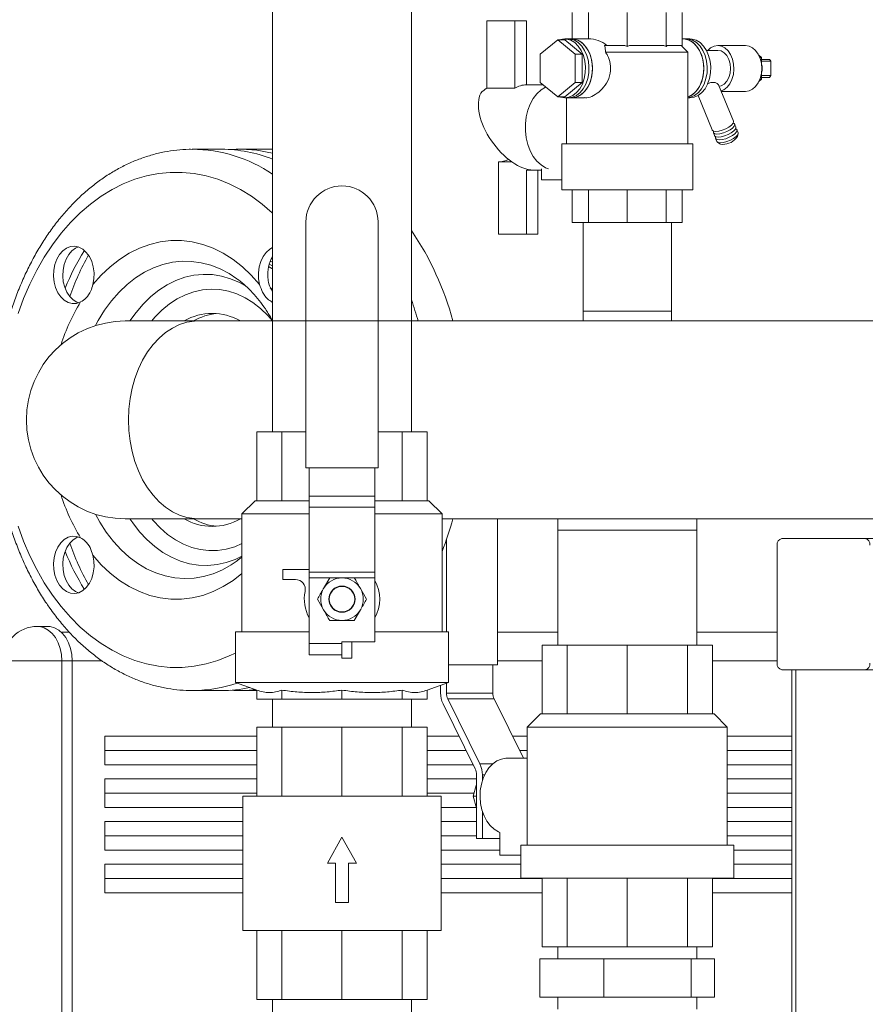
# Model space of a CAD drawing. Header units: millimetres. Extents: x 42 to 14105, y 484 to 9997.
# Tile 58 of 132: x 8202 to 8460, y 5026 to 5326. Entities that reach past the tile are written whole.
import ezdxf

# ---------------------------------------------------------------- set-up
doc = ezdxf.new("R2010")
doc.units = ezdxf.units.MM
doc.header["$LTSCALE"] = 25
doc.header["$PDSIZE"] = -1
doc.styles.add('SLDTEXTSTYLE0', font='TXT', dxfattribs={"width": 0.75})
doc.dimstyles.new('SLDDIMSTYLE1', dxfattribs={"dimtxt": 66.145833, "dimasz": 66.145833, "dimexe": 0, "dimexo": 0.0625, "dimgap": 16.536458, "dimtad": 1, "dimdec": 0, "dimrnd": 1e-09, "dimzin": 12, "dimdsep": 46, "dimtxsty": 'SLDTEXTSTYLE0', "dimblk1": 'CLOSED', "dimblk2": 'CLOSED', "dimsah": 1, "dimcen": 0.09, "dimadec": 0, "dimazin": 3, "dimtfac": 1, "dimtdec": 0, "dimtofl": 0, "dimtmove": 0, "dimatfit": 3, "dimldrblk": 'CLOSED', "dimfxl": 1, "dimfrac": 2, "dimtolj": 1, "dimtzin": 12, "dimarcsym": 0})

# ---------------------------------------------------------------- blocks, each defined once
blk = doc.blocks.new('_CLOSED')
at = {"color": 0, "linetype": 'ByBlock', "lineweight": -2}
for p, q in [((-1, 0.166667), (0, 0)), ((-1, 0.166667), (-1, -0.166667)), ((0, 0), (-1, -0.166667)), ((0, 0), (-1, 0))]:
    blk.add_line(p, q, dxfattribs=at)
blk = doc.blocks.new('_D_17')
at = {"color": 0, "linetype": 'Continuous', "lineweight": -2}
for p, q in [((7888.89, 7285.69), (7796.56, 7285.69)), ((7796.56, 7219.54), (7796.56, 4631.83)), ((8473.89, 4565.69), (7796.56, 4565.69))]:
    blk.add_line(p, q, dxfattribs=at)
at = {"layer": 'Defpoints', "color": 0}
for p in [(7888.96, 7285.69), (7796.56, 4565.69), (8473.96, 4565.69)]:
    blk.add_point(p, dxfattribs=at)
at = {"color": 0, "linetype": 'ByBlock', "lineweight": -2, "xscale": 66.14583333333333, "yscale": 66.14583333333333, "zscale": 66.14583333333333}
for p, rotation in [((7796.56, 7285.69), 90.00000000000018), ((7796.56, 4565.69), 270.0000000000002)]:
    blk.add_blockref('_CLOSED', p, dxfattribs=dict(at, rotation=rotation))
at = {"color": 0, "lineweight": 0, "insert": (7713.88, 6085.69), "char_height": 66.146, "attachment_point": 2, "rotation": 90, "style": 'SLDTEXTSTYLE0'}
blk.add_mtext('\\A1;2720', dxfattribs=at)

msp = doc.modelspace()

# ---------------------------------------------------------------- linework, layer by layer
at = {"color": 7, "linetype": 'Continuous', "lineweight": 15}
for p, q in [((8321.156, 5200.688), (8321.156, 7032.059)), ((8278.756, 7024.188), (8278.756, 5200.688)), ((8370.172, 5320.488), (8370.172, 5328.488)), ((8375.086, 5320.488), (8375.086, 5328.488)), ((8386.949, 5318.211), (8386.949, 5328.488)), ((8398.812, 5318.211), (8398.812, 5328.488)), ((8403.726, 5318.211), (8403.726, 5328.488)), ((8352.654, 5325.988), (8344.169, 5325.988)), ((8344.169, 5325.988), (8344.169, 5305.488)), ((8352.654, 5325.988), (8352.654, 5305.488)), ((8356.19, 5325.988), (8352.654, 5325.988)), ((8356.19, 5325.988), (8356.19, 5306.488)), ((8365.736, 5320.148), (8360.433, 5315.818)), ((8371.039, 5315.818), (8365.736, 5320.148)), ((8365.736, 5320.148), (8367.857, 5320.148)), ((8368.918, 5320.488), (8367.857, 5320.488)), ((8373.16, 5315.818), (8367.857, 5320.148)), ((8369.979, 5320.488), (8368.918, 5320.488)), ((8375.086, 5320.488), (8369.979, 5320.488)), ((8403.92, 5320.488), (8403.726, 5320.488)), ((8404.98, 5320.488), (8403.92, 5320.488)), ((8406.041, 5320.488), (8404.98, 5320.488)), ((8360.433, 5315.818), (8360.433, 5307.158)), ((8371.039, 5307.158), (8371.039, 5315.818)), ((8371.039, 5315.818), (8373.16, 5315.818)), ((8373.16, 5307.158), (8373.16, 5315.818)), ((8379.989, 5318.488), (8386.244, 5318.488)), ((8405.449, 5316.488), (8380.277, 5316.488)), ((8386.244, 5318.488), (8386.949, 5318.211)), ((8386.949, 5318.211), (8387.654, 5318.488)), ((8387.654, 5318.488), (8398.107, 5318.488)), ((8398.107, 5318.488), (8398.812, 5318.211)), ((8398.812, 5318.211), (8399.104, 5318.488)), ((8399.104, 5318.488), (8403.434, 5318.488)), ((8403.434, 5318.488), (8403.726, 5318.211)), ((8405.449, 5316.488), (8403.726, 5318.211)), ((8405.449, 5288.488), (8405.449, 5316.488)), ((8414.526, 5316.988), (8411.078, 5316.988)), ((8423.012, 5318.488), (8414.526, 5318.488)), ((8427.06, 5315.515), (8427.926, 5314.808)), ((8427.926, 5314.808), (8427.369, 5314.808)), ((8427.926, 5314.808), (8427.926, 5312.323)), ((8427.926, 5314.238), (8430.341, 5314.238)), ((8430.754, 5313.653), (8427.926, 5313.653)), ((8430.754, 5313.653), (8430.754, 5309.323)), ((8427.926, 5310.653), (8427.926, 5308.168)), ((8360.433, 5307.158), (8365.736, 5302.828)), ((8365.736, 5302.828), (8371.039, 5307.158)), ((8367.857, 5302.828), (8373.16, 5307.158)), ((8371.039, 5307.158), (8373.16, 5307.158)), ((8427.926, 5308.168), (8427.06, 5307.462)), ((8427.926, 5308.168), (8427.369, 5308.168)), ((8427.926, 5309.323), (8430.754, 5309.323)), ((8430.341, 5308.738), (8427.926, 5308.738)), ((8344.169, 5305.488), (8352.654, 5305.488)), ((8358.311, 5306.488), (8356.19, 5306.488)), ((8361.253, 5306.488), (8358.311, 5306.488)), ((8419.326, 5295.363), (8414.793, 5306.5)), ((8415.612, 5304.488), (8423.012, 5304.488)), ((8365.736, 5302.828), (8367.857, 5302.828)), ((8367.857, 5302.488), (8368.918, 5302.488)), ((8368.449, 5302.488), (8368.449, 5288.488)), ((8368.918, 5302.488), (8369.979, 5302.488)), ((8369.979, 5302.488), (8373.904, 5302.488)), ((8405.449, 5302.488), (8406.041, 5302.488)), ((8408.565, 5303.226), (8412.84, 5292.723)), ((8413.193, 5291.856), (8413.546, 5290.99)), ((8420.032, 5293.63), (8419.679, 5294.496)), ((8420.737, 5291.896), (8420.385, 5292.763)), ((8413.899, 5290.123), (8414.251, 5289.256)), ((8414.43, 5289.039), (8415.176, 5288.505)), ((8420.601, 5290.713), (8420.761, 5291.617)), ((8263.205, 5286.838), (8254.367, 5286.838)), ((8278.756, 5286.838), (8268.862, 5286.838)), ((8366.949, 5288.488), (8366.949, 5274.488)), ((8406.949, 5288.488), (8366.949, 5288.488)), ((8406.949, 5274.488), (8406.949, 5288.488)), ((8347.705, 5260.988), (8347.705, 5282.988)), ((8347.705, 5282.988), (8351.763, 5282.988)), ((8356.19, 5280.488), (8358.311, 5280.488)), ((8356.19, 5260.988), (8356.19, 5280.488)), ((8358.311, 5280.488), (8360.786, 5280.488)), ((8359.725, 5260.988), (8359.725, 5280.488)), ((8360.786, 5277.488), (8360.786, 5280.839)), ((8366.949, 5277.488), (8360.786, 5277.488)), ((8366.949, 5274.488), (8372.807, 5274.488)), ((8370.172, 5274.488), (8370.172, 5264.488)), ((8372.807, 5274.488), (8406.949, 5274.488)), ((8375.086, 5274.488), (8375.086, 5264.488)), ((8386.949, 5274.488), (8386.949, 5264.488)), ((8398.812, 5274.488), (8398.812, 5264.488)), ((8403.726, 5274.488), (8403.726, 5264.488)), ((8288.956, 5264.688), (8288.956, 5189.688)), ((8310.956, 5264.688), (8310.956, 5189.688)), ((8375.086, 5264.488), (8370.172, 5264.488)), ((8373.499, 5264.488), (8373.499, 5237.488)), ((8386.949, 5264.488), (8375.086, 5264.488)), ((8398.812, 5264.488), (8386.949, 5264.488)), ((8403.726, 5264.488), (8398.812, 5264.488)), ((8400.399, 5237.488), (8400.399, 5264.488)), ((8356.19, 5260.988), (8347.705, 5260.988)), ((8359.725, 5260.988), (8356.19, 5260.988)), ((8278.076, 5252.754), (8278.756, 5252.425)), ((8277.764, 5251.83), (8278.756, 5251.257)), ((8278.756, 5244.005), (8278.077, 5244.615)), ((8278.593, 5240.289), (8278.756, 5240.21)), ((8373.499, 5237.488), (8373.499, 5234.488)), ((8373.499, 5237.488), (8400.399, 5237.488)), ((8373.499, 5237.488), (8400.396, 5237.488)), ((8400.396, 5237.488), (8400.399, 5237.488)), ((8400.399, 5234.488), (8400.399, 5237.488)), ((8256.134, 5234.488), (8233.874, 5234.488)), ((8508.766, 5234.488), (8256.134, 5234.488)), ((8273.978, 5179.688), (8273.978, 5200.688)), ((8273.978, 5200.688), (8281.587, 5200.688)), ((8281.587, 5179.688), (8281.587, 5200.688)), ((8281.587, 5200.688), (8288.956, 5200.688)), ((8310.956, 5200.688), (8318.324, 5200.688)), ((8318.324, 5179.688), (8318.324, 5200.688)), ((8318.324, 5200.688), (8325.933, 5200.688)), ((8325.933, 5179.688), (8325.933, 5200.688)), ((8288.956, 5189.688), (8310.956, 5189.688)), ((8289.956, 5189.688), (8289.956, 5181.127)), ((8309.956, 5189.688), (8309.956, 5181.127)), ((8289.956, 5181.127), (8289.956, 5177.777)), ((8289.956, 5181.127), (8309.956, 5181.127)), ((8309.956, 5181.127), (8309.956, 5177.777)), ((8273.456, 5179.688), (8269.456, 5175.688)), ((8273.456, 5179.688), (8289.956, 5179.688)), ((8289.956, 5177.777), (8309.956, 5177.777)), ((8289.956, 5177.777), (8289.956, 5157.936)), ((8309.956, 5179.688), (8326.456, 5179.688)), ((8309.956, 5177.777), (8309.956, 5157.936)), ((8330.456, 5175.688), (8326.456, 5179.688)), ((8269.456, 5175.688), (8269.456, 5139.688)), ((8289.956, 5175.688), (8269.456, 5175.688)), ((8330.456, 5175.688), (8309.956, 5175.688)), ((8330.456, 5139.688), (8330.456, 5175.688)), ((8233.874, 5174.188), (8256.134, 5174.188)), ((8256.134, 5174.188), (8269.456, 5174.188)), ((8330.456, 5174.188), (8502.526, 5174.188)), ((8347.351, 5129.688), (8347.351, 5174.188)), ((8365.749, 5174.188), (8365.749, 5170.688)), ((8408.149, 5170.688), (8408.149, 5174.188)), ((8365.749, 5170.688), (8365.749, 5135.688)), ((8371.958, 5170.688), (8365.749, 5170.688)), ((8408.149, 5170.688), (8371.958, 5170.688)), ((8408.149, 5135.688), (8408.149, 5170.688)), ((8331.795, 5139.688), (8331.795, 5167.866)), ((8432.664, 5166.188), (8432.664, 5130.188)), ((8459.534, 5168.188), (8434.078, 5168.188)), ((8459.534, 5168.188), (8462.362, 5168.188)), ((8268.228, 5161.539), (8268.032, 5161.394)), ((8269.456, 5162.52), (8268.042, 5161.432)), ((8281.956, 5158.688), (8281.956, 5155.688)), ((8281.956, 5158.688), (8289.956, 5158.688)), ((8289.956, 5157.936), (8309.956, 5157.936)), ((8289.956, 5157.936), (8289.956, 5156.188)), ((8309.956, 5157.936), (8309.956, 5156.188)), ((8281.956, 5155.688), (8285.769, 5155.688)), ((8289.956, 5156.188), (8289.956, 5136.188)), ((8296.203, 5156.188), (8294.326, 5152.938)), ((8309.956, 5156.188), (8309.956, 5136.688)), ((8307.461, 5149.688), (8305.585, 5152.938)), ((8292.45, 5149.688), (8294.326, 5146.438)), ((8303.708, 5143.188), (8305.585, 5146.438)), ((8210.278, 5141.388), (8207.096, 5141.388)), ((8216.866, 5139.588), (8214.435, 5139.588)), ((8267.456, 5139.688), (8267.456, 5124.328)), ((8289.956, 5139.688), (8267.456, 5139.688)), ((8332.456, 5139.688), (8309.956, 5139.688)), ((8332.456, 5124.328), (8332.456, 5139.688)), ((8365.749, 5139.588), (8347.351, 5139.588)), ((8432.664, 5139.588), (8408.149, 5139.588)), ((8289.956, 5136.188), (8299.956, 5136.188)), ((8289.956, 5136.188), (8289.956, 5132.688)), ((8309.956, 5136.688), (8299.956, 5136.688)), ((8299.956, 5136.688), (8299.956, 5136.188)), ((8299.956, 5132.724), (8299.956, 5136.188)), ((8302.956, 5131.688), (8302.956, 5136.688)), ((8360.972, 5114.688), (8360.972, 5135.688)), ((8360.972, 5135.688), (8368.58, 5135.688)), ((8368.58, 5114.688), (8368.58, 5135.688)), ((8368.58, 5135.688), (8386.949, 5135.688)), ((8386.949, 5114.688), (8386.949, 5135.688)), ((8386.949, 5135.688), (8405.318, 5135.688)), ((8405.318, 5114.688), (8405.318, 5135.688)), ((8405.318, 5135.688), (8412.926, 5135.688)), ((8412.926, 5114.688), (8412.926, 5135.688)), ((8289.956, 5132.688), (8299.956, 5132.688)), ((8299.956, 5131.688), (8299.956, 5132.724)), ((8214.521, 4772.888), (8214.521, 5130.888)), ((8214.521, 5130.888), (8217.703, 5130.888)), ((8217.703, 4772.888), (8217.703, 5130.888)), ((8302.956, 5131.688), (8299.956, 5131.688)), ((8347.351, 5129.688), (8332.456, 5129.688)), ((8345.937, 5121.035), (8345.937, 5129.688)), ((8434.078, 5128.188), (8459.534, 5128.188)), ((8437.149, 5128.188), (8437.149, 4658.188)), ((8462.362, 5128.188), (8459.534, 5128.188)), ((8267.456, 5124.328), (8273.978, 5121.954)), ((8267.456, 5124.328), (8332.456, 5124.328)), ((8325.933, 5121.954), (8332.456, 5124.328)), ((8331.795, 5121.035), (8331.795, 5124.087)), ((8254.671, 5121.839), (8254.367, 5121.838)), ((8254.367, 5121.838), (8263.205, 5121.838)), ((8268.862, 5121.838), (8273.978, 5121.838)), ((8273.978, 5121.954), (8273.978, 5119.188)), ((8281.587, 5121.954), (8281.587, 5119.188)), ((8299.956, 5121.954), (8299.956, 5119.188)), ((8318.324, 5121.954), (8318.324, 5119.188)), ((8325.933, 5121.954), (8325.933, 5119.188)), ((8330.027, 5123.444), (8330.027, 5121.127)), ((8345.937, 5121.035), (8331.795, 5121.035)), ((8281.587, 5119.188), (8273.978, 5119.188)), ((8278.756, 5119.188), (8278.756, 5110.688)), ((8299.956, 5119.188), (8281.587, 5119.188)), ((8318.324, 5119.188), (8299.956, 5119.188)), ((8325.933, 5119.188), (8318.324, 5119.188)), ((8321.156, 5110.688), (8321.156, 5119.188)), ((8330.774, 5117.777), (8340.597, 5097.936)), ((8342.008, 5099.446), (8332.185, 5119.287)), ((8346.327, 5119.287), (8332.185, 5119.287)), ((8355.288, 5101.188), (8346.327, 5119.287)), ((8360.449, 5114.688), (8356.449, 5110.688)), ((8360.449, 5114.688), (8413.449, 5114.688)), ((8417.449, 5110.688), (8413.449, 5114.688)), ((8273.978, 5089.688), (8273.978, 5110.688)), ((8273.978, 5110.688), (8281.587, 5110.688)), ((8281.587, 5089.688), (8281.587, 5110.688)), ((8281.587, 5110.688), (8299.956, 5110.688)), ((8299.956, 5089.688), (8299.956, 5110.688)), ((8299.956, 5110.688), (8318.324, 5110.688)), ((8318.324, 5089.688), (8318.324, 5110.688)), ((8318.324, 5110.688), (8325.933, 5110.688)), ((8325.933, 5089.688), (8325.933, 5110.688)), ((8356.449, 5110.688), (8356.449, 5074.688)), ((8417.449, 5110.688), (8356.449, 5110.688)), ((8417.449, 5074.688), (8417.449, 5110.688)), ((8227.673, 5107.888), (8273.978, 5107.888)), ((8227.673, 5107.888), (8227.673, 5099.153)), ((8325.933, 5107.888), (8335.67, 5107.888)), ((8351.97, 5107.888), (8356.449, 5107.888)), ((8417.449, 5107.888), (8437.149, 5107.888)), ((8356.449, 5101.188), (8350.18, 5101.188)), ((8227.673, 5094.888), (8273.978, 5094.888)), ((8227.673, 5094.888), (8227.673, 5086.153)), ((8325.933, 5094.888), (8340.987, 5094.888)), ((8340.987, 5096.188), (8340.987, 5076.688)), ((8342.755, 5094.379), (8342.755, 5096.095)), ((8417.449, 5094.888), (8437.149, 5094.888)), ((8339.98, 5089.688), (8340.896, 5092.938)), ((8340.896, 5092.938), (8340.987, 5093.157)), ((8269.706, 5089.688), (8269.706, 5048.688)), ((8299.956, 5089.688), (8269.706, 5089.688)), ((8330.206, 5089.688), (8299.956, 5089.688)), ((8330.206, 5048.688), (8330.206, 5089.688)), ((8339.98, 5089.688), (8340.987, 5089.688)), ((8341.048, 5086.153), (8340.896, 5086.438)), ((8342.755, 5076.688), (8342.755, 5084.998)), ((8227.673, 5081.888), (8269.706, 5081.888)), ((8227.673, 5081.888), (8227.673, 5073.153)), ((8330.206, 5081.888), (8340.987, 5081.888)), ((8417.449, 5081.888), (8437.149, 5081.888)), ((8348.058, 5071.688), (8348.058, 5078.586)), ((8295.556, 5069.188), (8299.956, 5077.188)), ((8299.956, 5077.188), (8304.356, 5069.188)), ((8342.755, 5076.688), (8340.987, 5076.688)), ((8342.755, 5076.688), (8348.058, 5076.688)), ((8354.449, 5074.688), (8354.449, 5064.688)), ((8419.449, 5074.688), (8354.449, 5074.688)), ((8419.449, 5064.688), (8419.449, 5074.688)), ((8354.449, 5071.688), (8348.058, 5071.688)), ((8227.673, 5068.888), (8269.706, 5068.888)), ((8227.673, 5068.888), (8227.673, 5060.153)), ((8297.956, 5069.188), (8295.556, 5069.188)), ((8297.956, 5057.188), (8297.956, 5069.188)), ((8304.356, 5069.188), (8301.956, 5069.188)), ((8301.956, 5069.188), (8301.956, 5057.188)), ((8330.206, 5068.888), (8354.449, 5068.888)), ((8419.449, 5068.888), (8437.149, 5068.888)), ((8354.449, 5064.688), (8363.968, 5064.688)), ((8360.972, 5064.688), (8360.972, 5043.688)), ((8363.968, 5064.688), (8419.449, 5064.688)), ((8368.58, 5064.688), (8368.58, 5043.688)), ((8386.949, 5064.688), (8386.949, 5043.688)), ((8405.318, 5064.688), (8405.318, 5043.688)), ((8412.926, 5064.688), (8412.926, 5043.688)), ((8301.956, 5057.188), (8297.956, 5057.188)), ((8269.706, 5048.688), (8330.206, 5048.688)), ((8273.978, 5048.688), (8273.978, 5027.688)), ((8281.587, 5048.688), (8281.587, 5027.688)), ((8299.956, 5048.688), (8299.956, 5027.688)), ((8318.324, 5048.688), (8318.324, 5027.688)), ((8325.933, 5048.688), (8325.933, 5027.688)), ((8368.58, 5043.688), (8360.972, 5043.688)), ((8365.749, 5043.688), (8365.749, 5040.018)), ((8386.949, 5043.688), (8368.58, 5043.688)), ((8405.318, 5043.688), (8386.949, 5043.688)), ((8412.926, 5043.688), (8405.318, 5043.688)), ((8408.149, 5040.018), (8408.149, 5043.688)), ((8360.328, 5028.358), (8360.328, 5040.018)), ((8379.816, 5040.018), (8360.328, 5040.018)), ((8379.816, 5028.358), (8379.816, 5040.018)), ((8406.437, 5040.018), (8379.816, 5040.018)), ((8406.437, 5028.358), (8406.437, 5040.018)), ((8413.57, 5040.018), (8406.437, 5040.018)), ((8413.57, 5028.358), (8413.57, 5040.018)), ((8281.587, 5027.688), (8273.978, 5027.688)), ((8278.756, 5027.688), (8278.756, 5016.288)), ((8299.956, 5027.688), (8281.587, 5027.688)), ((8318.324, 5027.688), (8299.956, 5027.688)), ((8325.933, 5027.688), (8318.324, 5027.688)), ((8321.156, 5016.288), (8321.156, 5027.688)), ((8379.816, 5028.358), (8360.328, 5028.358)), ((8365.749, 5028.358), (8365.749, 5024.688)), ((8406.437, 5028.358), (8379.816, 5028.358)), ((8413.57, 5028.358), (8406.437, 5028.358)), ((8408.149, 5024.688), (8408.149, 5028.358))]:
    msp.add_line(p, q, dxfattribs=at)
at = {"color": 8, "linetype": 'Continuous', "lineweight": 15}
for p, q in [((8278.593, 5240.289), (8278.756, 5240.023)), ((8236.143, 5172.953), (8235.303, 5174.188)), ((8289.956, 5156.188), (8296.028, 5156.188)), ((8303.883, 5156.188), (8309.956, 5156.188)), ((8196.596, 5130.888), (8214.521, 5130.888)), ((8226.798, 5130.888), (8217.703, 5130.888)), ((8360.972, 5130.888), (8347.351, 5130.888)), ((8432.664, 5130.888), (8412.926, 5130.888)), ((8438.32, 4686.2), (8438.32, 5128.188)), ((8273.978, 5103.567), (8227.673, 5103.567)), ((8337.81, 5103.567), (8325.933, 5103.567)), ((8356.449, 5103.567), (8354.11, 5103.567)), ((8437.149, 5103.567), (8417.449, 5103.567)), ((8227.673, 5099.153), (8273.978, 5099.153)), ((8325.933, 5099.153), (8339.995, 5099.153)), ((8345.877, 5099.446), (8342.008, 5099.446)), ((8417.449, 5099.153), (8437.149, 5099.153)), ((8343.427, 5096.095), (8342.755, 5096.095)), ((8273.978, 5090.567), (8227.673, 5090.567)), ((8340.227, 5090.567), (8325.933, 5090.567)), ((8437.149, 5090.567), (8417.449, 5090.567)), ((8227.673, 5086.153), (8269.706, 5086.153)), ((8330.206, 5086.153), (8340.987, 5086.153)), ((8417.449, 5086.153), (8437.149, 5086.153)), ((8269.706, 5077.567), (8227.673, 5077.567)), ((8340.987, 5077.567), (8330.206, 5077.567)), ((8437.149, 5077.567), (8417.449, 5077.567)), ((8227.673, 5073.153), (8269.706, 5073.153)), ((8330.206, 5073.153), (8348.058, 5073.153)), ((8419.449, 5073.153), (8437.149, 5073.153)), ((8269.706, 5064.567), (8227.673, 5064.567)), ((8360.972, 5064.567), (8330.206, 5064.567)), ((8437.149, 5064.567), (8412.926, 5064.567)), ((8227.673, 5060.153), (8269.706, 5060.153)), ((8330.206, 5060.153), (8360.972, 5060.153)), ((8412.926, 5060.153), (8437.149, 5060.153))]:
    msp.add_line(p, q, dxfattribs=at)
at = {"color": 7, "linetype": 'Continuous', "lineweight": 15, "flags": 128}
for points in [[(8366.125, 5320.148), (8367.213, 5320.442), (8368.501, 5320.442), (8369.762, 5320.075), (8370.946, 5319.357), (8372.003, 5318.317), (8372.89, 5316.997), (8373.571, 5315.452), (8374.018, 5313.744), (8374.213, 5311.944), (8374.148, 5310.125), (8373.825, 5308.362), (8373.258, 5306.727), (8372.47, 5305.287), (8371.493, 5304.101), (8370.367, 5303.218), (8369.138, 5302.672), (8367.857, 5302.488), (8367.857, 5302.488)], [(8368.918, 5320.488), (8369.562, 5320.442), (8370.823, 5320.075), (8372.006, 5319.357), (8373.063, 5318.317), (8373.95, 5316.997), (8374.631, 5315.452), (8375.079, 5313.744), (8375.274, 5311.944), (8375.208, 5310.125), (8374.886, 5308.362), (8374.319, 5306.727), (8373.53, 5305.287), (8372.553, 5304.101), (8371.428, 5303.218), (8370.199, 5302.672), (8368.918, 5302.488)], [(8368.918, 5320.488), (8369.562, 5320.442), (8370.823, 5320.075), (8372.006, 5319.357), (8373.063, 5318.317), (8373.95, 5316.997), (8374.631, 5315.452), (8375.079, 5313.744), (8375.274, 5311.944), (8375.208, 5310.125), (8374.886, 5308.362), (8374.319, 5306.727), (8373.53, 5305.287), (8372.553, 5304.101), (8371.428, 5303.218), (8370.199, 5302.672), (8368.918, 5302.488), (8368.918, 5302.488)], [(8369.979, 5302.488), (8370.622, 5302.534), (8371.884, 5302.901), (8373.067, 5303.619), (8374.124, 5304.659), (8375.011, 5305.979), (8375.692, 5307.525), (8376.139, 5309.232), (8376.334, 5311.032), (8376.269, 5312.851), (8375.946, 5314.614), (8375.379, 5316.249), (8374.591, 5317.689), (8373.614, 5318.875), (8372.488, 5319.759), (8371.26, 5320.304), (8369.979, 5320.488)], [(8369.979, 5320.488), (8370.622, 5320.442), (8371.884, 5320.075), (8373.067, 5319.357), (8374.124, 5318.317), (8375.011, 5316.997), (8375.692, 5315.452), (8376.139, 5313.744), (8376.334, 5311.944), (8376.269, 5310.125), (8375.946, 5308.362), (8375.379, 5306.727), (8374.591, 5305.287), (8373.614, 5304.101), (8372.488, 5303.218), (8371.26, 5302.672), (8369.979, 5302.488)], [(8405.449, 5302.752), (8405.825, 5302.901), (8407.008, 5303.619), (8408.065, 5304.659), (8408.952, 5305.979), (8409.633, 5307.525), (8410.08, 5309.232), (8410.275, 5311.032), (8410.21, 5312.851), (8409.887, 5314.614), (8409.32, 5316.249), (8408.532, 5317.689), (8407.555, 5318.875), (8406.429, 5319.759), (8405.201, 5320.304), (8403.92, 5320.488)], [(8403.92, 5320.488), (8404.563, 5320.442), (8405.825, 5320.075), (8407.008, 5319.357), (8408.065, 5318.317), (8408.952, 5316.997), (8409.633, 5315.452), (8410.08, 5313.744), (8410.275, 5311.944), (8410.21, 5310.125), (8409.887, 5308.362), (8409.32, 5306.727), (8408.532, 5305.287), (8407.555, 5304.101), (8406.429, 5303.218), (8405.449, 5302.752)], [(8404.98, 5320.488), (8405.624, 5320.442), (8406.885, 5320.075), (8408.069, 5319.357), (8409.126, 5318.317), (8410.013, 5316.997), (8410.694, 5315.452), (8411.141, 5313.744), (8411.336, 5311.944), (8411.271, 5310.125), (8410.948, 5308.362), (8410.381, 5306.727), (8409.593, 5305.287), (8408.616, 5304.101), (8407.49, 5303.218), (8406.261, 5302.672), (8405.449, 5302.513)], [(8404.98, 5320.488), (8405.624, 5320.442), (8406.885, 5320.075), (8408.069, 5319.357), (8409.126, 5318.317), (8410.013, 5316.997), (8410.694, 5315.452), (8411.141, 5313.744), (8411.336, 5311.944), (8411.271, 5310.125), (8410.948, 5308.362), (8410.381, 5306.727), (8409.593, 5305.287), (8408.616, 5304.101), (8407.49, 5303.218), (8406.261, 5302.672), (8405.449, 5302.513)], [(8406.041, 5320.488), (8406.685, 5320.442), (8407.946, 5320.075), (8409.129, 5319.357), (8410.186, 5318.317), (8411.073, 5316.997), (8411.755, 5315.452), (8412.202, 5313.744), (8412.397, 5311.944), (8412.332, 5310.125), (8412.009, 5308.362), (8411.442, 5306.727), (8410.654, 5305.287), (8409.676, 5304.101), (8408.551, 5303.218), (8407.322, 5302.672), (8406.041, 5302.488)], [(8411.464, 5316.988), (8412.328, 5317.76), (8413.397, 5318.304), (8414.526, 5318.488), (8415.655, 5318.304), (8416.725, 5317.76), (8417.678, 5316.885), (8418.466, 5315.726), (8419.045, 5314.343), (8419.387, 5312.81), (8419.472, 5311.207), (8419.296, 5309.619), (8418.869, 5308.13), (8418.213, 5306.817), (8417.362, 5305.751), (8416.362, 5304.988), (8415.55, 5304.64)], [(8414.526, 5316.988), (8415.533, 5316.801), (8416.471, 5316.251), (8417.276, 5315.377), (8417.894, 5314.238), (8418.283, 5312.912), (8418.415, 5311.488), (8418.283, 5310.065), (8417.894, 5308.738), (8417.276, 5307.599), (8416.471, 5306.725), (8415.533, 5306.176), (8414.986, 5306.027)], [(8423.012, 5318.488), (8424.113, 5318.313), (8425.159, 5317.795), (8426.098, 5316.961), (8426.881, 5315.853), (8427.471, 5314.525), (8427.837, 5313.046), (8427.961, 5311.488), (8427.837, 5309.931), (8427.471, 5308.451), (8426.881, 5307.124), (8426.098, 5306.015), (8425.159, 5305.181), (8424.113, 5304.664), (8423.012, 5304.488)], [(8362.907, 5280.839), (8362.044, 5281.193), (8360.654, 5282.055), (8359.383, 5283.229), (8358.266, 5284.684), (8357.333, 5286.378), (8356.611, 5288.266), (8356.118, 5290.297), (8355.868, 5292.415), (8355.868, 5294.562), (8356.118, 5296.679), (8356.611, 5298.71), (8357.333, 5300.599), (8358.266, 5302.293), (8359.383, 5303.747), (8360.654, 5304.921), (8362.044, 5305.784), (8362.089, 5305.806)], [(8367.857, 5302.488), (8366.576, 5302.672), (8366.125, 5302.828)], [(8419.326, 5295.363), (8419.358, 5295.226), (8419.213, 5294.745), (8418.728, 5294.187), (8417.957, 5293.614), (8416.982, 5293.088), (8415.911, 5292.665), (8414.858, 5292.391), (8413.938, 5292.296)], [(8419.261, 5294.831), (8419.502, 5294.713), (8419.711, 5294.359), (8419.565, 5293.878), (8419.081, 5293.321), (8418.309, 5292.747), (8417.335, 5292.221), (8416.264, 5291.798), (8415.211, 5291.524), (8414.29, 5291.43)], [(8413.938, 5292.296), (8413.25, 5292.391), (8412.869, 5292.665), (8412.84, 5292.723)], [(8414.29, 5291.43), (8413.603, 5291.524), (8413.222, 5291.798), (8413.19, 5292.221), (8413.258, 5292.388)], [(8420.032, 5293.63), (8420.064, 5293.493), (8419.918, 5293.011), (8419.433, 5292.454), (8418.662, 5291.881), (8417.688, 5291.354), (8416.616, 5290.931), (8415.563, 5290.658), (8414.643, 5290.563)], [(8419.967, 5293.098), (8420.207, 5292.979), (8420.416, 5292.626), (8420.271, 5292.145), (8419.786, 5291.587), (8419.015, 5291.014), (8418.041, 5290.488), (8416.969, 5290.065), (8415.916, 5289.791), (8414.996, 5289.696)], [(8420.737, 5291.896), (8420.769, 5291.759), (8420.624, 5291.278), (8420.139, 5290.721), (8419.368, 5290.147), (8418.394, 5289.621), (8417.322, 5289.198), (8416.269, 5288.924), (8415.349, 5288.83)], [(8414.643, 5290.563), (8413.956, 5290.658), (8413.575, 5290.931), (8413.546, 5290.99)], [(8414.996, 5289.696), (8414.308, 5289.791), (8413.928, 5290.065), (8413.895, 5290.488), (8413.964, 5290.655)], [(8415.349, 5288.83), (8414.661, 5288.924), (8414.281, 5289.198), (8414.251, 5289.256)], [(8415.963, 5288.325), (8415.349, 5288.415), (8415.176, 5288.505)], [(8223.996, 5245.599), (8226.544, 5248.481), (8229.254, 5251.048), (8232.107, 5253.284), (8235.083, 5255.171), (8238.162, 5256.698), (8241.32, 5257.853), (8244.535, 5258.627), (8247.786, 5259.015), (8251.048, 5259.015), (8254.298, 5258.627), (8257.514, 5257.853), (8260.672, 5256.698), (8263.75, 5255.171), (8266.727, 5253.284), (8269.58, 5251.048), (8272.29, 5248.481), (8274.838, 5245.599)], [(8223.996, 5245.599), (8224.298, 5247.361), (8224.337, 5249.173), (8224.112, 5250.957), (8223.631, 5252.638), (8222.915, 5254.142), (8221.996, 5255.405), (8220.913, 5256.373), (8219.711, 5257.005), (8218.444, 5257.274), (8217.164, 5257.167), (8215.928, 5256.689), (8214.787, 5255.862), (8213.792, 5254.72), (8212.984, 5253.312), (8212.399, 5251.699), (8212.061, 5249.95), (8211.986, 5248.141), (8212.175, 5246.348), (8212.622, 5244.649), (8213.307, 5243.117), (8214.2, 5241.817), (8215.264, 5240.805), (8216.452, 5240.125), (8217.714, 5239.806), (8218.995, 5239.861), (8220.241, 5240.289)], [(8219.581, 5240.014), (8219.112, 5240.198), (8217.953, 5240.913), (8216.922, 5241.946), (8216.06, 5243.255), (8215.405, 5244.784), (8214.983, 5246.469), (8214.811, 5248.24), (8214.899, 5250.024), (8215.24, 5251.746), (8215.822, 5253.333), (8216.62, 5254.72), (8217.601, 5255.848), (8218.723, 5256.671), (8219.581, 5257.051)], [(8278.756, 5256.854), (8277.921, 5256.373), (8276.837, 5255.405), (8275.918, 5254.142), (8275.203, 5252.638), (8274.722, 5250.957), (8274.496, 5249.173), (8274.535, 5247.361), (8274.838, 5245.599)], [(8278.756, 5253.381), (8278.56, 5253.459), (8278.411, 5253.518)], [(8277.583, 5251.11), (8278.56, 5250.484), (8278.756, 5250.353)], [(8267.908, 5247.373), (8268.198, 5247.159), (8268.228, 5247.138)], [(8256.134, 5234.488), (8254.98, 5234.444), (8252.685, 5234.091), (8250.431, 5233.389), (8248.243, 5232.347), (8246.148, 5230.976), (8244.17, 5229.293), (8242.333, 5227.317), (8240.657, 5225.072), (8239.162, 5222.584), (8237.867, 5219.882), (8236.785, 5216.998), (8235.931, 5213.965), (8235.313, 5210.82), (8234.94, 5207.598), (8234.815, 5204.338), (8234.94, 5201.078), (8235.313, 5197.857), (8235.931, 5194.711), (8236.785, 5191.679), (8237.867, 5188.794), (8239.162, 5186.092), (8240.657, 5183.604), (8242.333, 5181.359), (8244.17, 5179.383), (8246.148, 5177.7), (8248.243, 5176.33), (8250.431, 5175.287), (8252.685, 5174.585), (8254.98, 5174.232), (8256.134, 5174.188)], [(8234.815, 5204.338), (8234.94, 5207.598), (8235.313, 5210.82), (8235.931, 5213.965), (8236.785, 5216.998), (8237.867, 5219.882), (8239.162, 5222.584), (8240.657, 5225.072), (8242.333, 5227.317), (8244.17, 5229.293), (8246.148, 5230.976), (8248.243, 5232.347), (8250.431, 5233.389), (8252.685, 5234.091), (8254.98, 5234.444), (8256.134, 5234.488)], [(8256.134, 5174.188), (8254.98, 5174.232), (8252.685, 5174.585), (8250.431, 5175.287), (8248.243, 5176.33), (8246.148, 5177.7), (8244.17, 5179.383), (8242.333, 5181.359), (8240.657, 5183.604), (8239.162, 5186.092), (8237.867, 5188.794), (8236.785, 5191.679), (8235.931, 5194.711), (8235.313, 5197.857), (8234.94, 5201.078), (8234.815, 5204.338)], [(8220.241, 5168.388), (8218.995, 5168.815), (8217.714, 5168.871), (8216.452, 5168.551), (8215.264, 5167.871), (8214.2, 5166.86), (8213.307, 5165.56), (8212.622, 5164.027), (8212.175, 5162.328), (8211.986, 5160.535), (8212.061, 5158.726), (8212.399, 5156.977), (8212.984, 5155.364), (8213.792, 5153.957), (8214.787, 5152.815), (8215.928, 5151.987), (8217.164, 5151.51), (8218.444, 5151.403), (8219.711, 5151.671), (8220.913, 5152.303), (8221.996, 5153.271), (8222.915, 5154.535), (8223.631, 5156.039), (8224.112, 5157.719), (8224.337, 5159.503), (8224.298, 5161.315), (8223.996, 5163.077)], [(8219.581, 5151.626), (8218.723, 5152.005), (8217.601, 5152.828), (8216.62, 5153.957), (8215.822, 5155.344), (8215.24, 5156.931), (8214.899, 5158.652), (8214.811, 5160.436), (8214.983, 5162.207), (8215.405, 5163.893), (8216.06, 5165.422), (8216.922, 5166.73), (8217.953, 5167.763), (8219.112, 5168.479), (8219.581, 5168.662)], [(8217.703, 5130.888), (8217.577, 5132.818), (8217.202, 5134.681), (8216.591, 5136.416), (8215.765, 5137.962), (8214.753, 5139.267), (8213.588, 5140.287), (8212.31, 5140.987), (8210.964, 5141.343), (8210.278, 5141.388)], [(8348.058, 5078.586), (8347.636, 5078.765), (8346.332, 5079.557), (8345.145, 5080.657), (8344.111, 5082.033), (8343.262, 5083.642), (8342.624, 5085.435), (8342.217, 5087.358), (8342.051, 5089.351), (8342.134, 5091.355), (8342.461, 5093.308), (8343.024, 5095.151), (8343.805, 5096.828), (8344.78, 5098.286), (8345.919, 5099.483), (8347.188, 5100.382), (8348.549, 5100.955), (8349.959, 5101.184), (8350.18, 5101.188)]]:
    msp.add_lwpolyline(points, dxfattribs=at)
at = {"color": 8, "linetype": 'Continuous', "lineweight": 15, "flags": 128}
for points in [[(8201.205, 5236.764), (8202.882, 5241.341), (8204.776, 5245.746), (8206.878, 5249.958), (8209.179, 5253.957), (8211.667, 5257.725), (8214.331, 5261.244), (8217.159, 5264.497), (8220.137, 5267.47), (8223.252, 5270.149), (8226.488, 5272.52), (8229.832, 5274.574), (8233.267, 5276.301), (8236.777, 5277.691), (8240.346, 5278.74), (8243.957, 5279.442), (8247.594, 5279.794), (8251.239, 5279.794), (8254.876, 5279.442), (8258.488, 5278.74), (8262.057, 5277.691), (8265.567, 5276.301), (8269.002, 5274.574), (8272.345, 5272.52), (8275.582, 5270.149), (8278.697, 5267.47), (8278.756, 5267.415)], [(8224.752, 5233.075), (8225.626, 5234.678), (8227.569, 5237.805), (8229.695, 5240.685), (8231.988, 5243.295), (8234.431, 5245.618), (8237.006, 5247.634), (8239.694, 5249.33), (8242.476, 5250.693), (8245.33, 5251.713), (8248.235, 5252.381), (8251.171, 5252.695), (8254.114, 5252.65), (8257.044, 5252.247), (8259.939, 5251.49), (8262.776, 5250.384), (8265.537, 5248.937), (8267.908, 5247.373)], [(8235.303, 5234.488), (8237.161, 5237.099), (8239.323, 5239.652), (8241.638, 5241.92), (8244.087, 5243.885), (8246.651, 5245.532), (8249.309, 5246.848), (8252.04, 5247.821), (8254.822, 5248.444), (8257.631, 5248.712), (8260.447, 5248.622), (8263.245, 5248.177), (8266.004, 5247.378), (8268.701, 5246.232), (8271.078, 5244.9)], [(8241.948, 5234.488), (8242.918, 5235.621), (8245.066, 5237.796), (8247.348, 5239.676), (8249.746, 5241.247), (8252.236, 5242.492), (8254.798, 5243.403), (8257.409, 5243.97), (8260.047, 5244.189), (8262.687, 5244.057), (8265.307, 5243.577), (8267.883, 5242.752), (8270.394, 5241.589), (8272.816, 5240.099), (8275.129, 5238.294), (8277.313, 5236.191), (8278.756, 5234.55)], [(8278.358, 5244.398), (8278.468, 5244.299), (8278.756, 5244.035)], [(8228.084, 5170.127), (8226.094, 5173.195), (8224.752, 5175.601)], [(8211.667, 5150.952), (8209.179, 5154.719), (8206.878, 5158.718), (8204.776, 5162.93), (8202.882, 5167.335), (8201.205, 5171.912)], [(8269.456, 5162.833), (8267.362, 5161.829), (8264.631, 5160.855), (8261.85, 5160.232), (8259.04, 5159.965), (8256.224, 5160.054), (8253.426, 5160.5), (8250.667, 5161.299), (8247.97, 5162.444), (8245.356, 5163.927), (8242.847, 5165.735), (8240.462, 5167.854), (8238.222, 5170.266), (8236.143, 5172.953)], [(8269.456, 5166.61), (8267.244, 5165.686), (8264.655, 5164.947), (8262.028, 5164.553), (8259.386, 5164.51), (8256.753, 5164.816), (8254.152, 5165.469), (8251.606, 5166.464), (8249.137, 5167.792), (8246.766, 5169.442), (8244.515, 5171.397), (8242.404, 5173.643), (8241.948, 5174.188)], [(8268.032, 5161.394), (8266.212, 5160.153), (8263.475, 5158.623), (8260.654, 5157.43), (8257.772, 5156.585), (8254.849, 5156.094), (8251.907, 5155.959), (8248.967, 5156.183), (8246.052, 5156.763), (8243.183, 5157.696), (8240.382, 5158.974), (8237.668, 5160.588), (8235.063, 5162.525), (8232.585, 5164.773), (8230.253, 5167.313), (8228.084, 5170.127)], [(8269.456, 5157.521), (8266.727, 5155.393), (8263.75, 5153.505), (8260.672, 5151.978), (8257.514, 5150.824), (8254.298, 5150.049), (8251.048, 5149.661), (8247.786, 5149.661), (8244.535, 5150.049), (8241.32, 5150.824), (8238.162, 5151.978), (8235.083, 5153.505), (8232.107, 5155.393), (8229.254, 5157.628), (8226.544, 5160.196), (8223.996, 5163.077)], [(8267.456, 5133.279), (8265.567, 5132.376), (8262.057, 5130.985), (8258.488, 5129.936), (8254.876, 5129.234), (8251.239, 5128.882), (8247.594, 5128.882), (8243.957, 5129.234), (8240.346, 5129.936), (8236.777, 5130.985), (8233.267, 5132.376), (8229.832, 5134.102), (8226.488, 5136.156), (8223.252, 5138.528), (8220.137, 5141.206), (8217.159, 5144.179), (8214.331, 5147.433), (8211.667, 5150.952)], [(8214.521, 5130.888), (8214.395, 5132.818), (8214.02, 5134.681), (8213.409, 5136.416), (8212.583, 5137.962), (8211.571, 5139.267), (8210.406, 5140.287), (8209.128, 5140.987), (8207.782, 5141.343), (8207.096, 5141.388)]]:
    msp.add_lwpolyline(points, dxfattribs=at)
at = {"color": 7, "linetype": 'Continuous', "lineweight": 15}
for radius in [4, 3.9]:
    msp.add_circle((8299.956, 5149.688), radius, dxfattribs=at)
for centre, radius, start, end in [((8375.086, 5311.488), 9, 51.05756, 90), ((8423.287, 5311.488), 4.818, 344.35684, 15.64316), ((8427.941, 5312.103), 3.212, 28.86242, 41.66635), ((8427.941, 5310.874), 3.212, 318.33365, 331.13758), ((8348.775, 5297.768), 8.99, 120.82266, 136.21944), ((8356.244, 5299.545), 6.943, 90.45002, 121.13631), ((8416.056, 5293.842), 5.518, 269.037, 325.45398), ((8263.042, 5243.992), 42.847, 68.48561, 89.7818), ((8268.856, 5245.195), 41.642, 76.24764, 93.88632), ((8299.956, 5264.688), 11, 90, 180), ((8299.956, 5264.688), 11, 0, 90), ((8245.827, 5210.907), 91.05, 15.01044, 34.17414), ((8292.743, 5212.14), 83.736, 148.42259, 157.27342), ((8303.386, 5210.856), 91.867, 151.55186, 160.22937), ((8288.611, 5248.605), 11.312, 150.60646, 184.8006), ((8224.461, 5207.122), 102.425, 15.49647, 19.25781), ((8260.377, 5219.812), 17, 59.68832, 120.31168), ((8263.472, 5219.152), 17.705, 95.44639, 119.97622), ((8233.874, 5204.338), 30.15, 90, 270), ((8260.377, 5188.864), 17, 239.68832, 300.31168), ((8263.472, 5189.525), 17.705, 240.02378, 264.55361), ((8236.068, 5201.255), 101.382, 338.59271, 344.51535), ((8303.386, 5197.82), 91.867, 199.77063, 208.44814), ((8434.431, 5166.438), 1.785, 101.42175, 188.04947), ((8459.18, 5166.438), 1.785, 351.95053, 78.57825), ((8292.749, 5196.54), 83.744, 202.72698, 211.57701), ((8285.769, 5152.688), 3, 348.05946, 90), ((8299.956, 5149.688), 6.5, 90, 150), ((8299.956, 5149.688), 6.5, 30, 90), ((8299.956, 5149.688), 11.5, 330.40815, 29.59185), ((8299.956, 5149.688), 11.5, 168.05946, 209.59185), ((8299.956, 5149.688), 6.5, 150, 210), ((8299.956, 5149.688), 6.5, 330, 30), ((8299.956, 5149.688), 6.5, 210, 270), ((8299.956, 5149.688), 6.5, 270, 330), ((8207.096, 5130.888), 10.5, 90, 180), ((8434.431, 5129.938), 1.785, 171.95053, 258.57825), ((8459.18, 5129.938), 1.785, 281.42175, 8.04947), ((8263.178, 5163.573), 41.735, 270.03728, 281.94229), ((8268.862, 5163.172), 41.334, 266.076, 276.52558), ((8337.638, 5121.066), 7.611, 179.53409, 205.60298), ((8335.766, 5121.002), 3.971, 179.53409, 205.60298), ((8349.908, 5121.002), 3.971, 179.53409, 205.60298), ((8337.016, 5096.22), 3.971, 359.53409, 25.60298), ((8335.144, 5096.157), 7.611, 359.53409, 25.60298)]:
    msp.add_arc(centre, radius, start, end, dxfattribs=at)
at = {"color": 8, "linetype": 'Continuous', "lineweight": 15}
for centre, radius, start, end in [((8253.96, 5242.382), 44.458, 56.10005, 89.56611), ((8272.522, 5208.481), 61.197, 148.68411, 162.1423), ((8272.522, 5200.195), 61.197, 197.8577, 211.31589), ((8254.275, 5164.197), 42.359, 270.53607, 288.92044)]:
    msp.add_arc(centre, radius, start, end, dxfattribs=at)
at = {"color": 7, "linetype": 'Continuous', "lineweight": 15}
for major_axis, start_param, end_param in [((-8.784, 12.128), 0.2622221, 2.773246), ((7.095, 9.796), 3.5099393, 3.8876284)]:
    msp.add_ellipse((8352.444, 5293.488), major_axis=major_axis, ratio=0.5329047, start_param=start_param, end_param=end_param, dxfattribs=at)
for points, knots in [([(8373.908, 5302.595), (8374.125, 5302.565), (8374.957, 5302.45), (8376.703, 5303.161), (8378.855, 5304.637), (8380.766, 5306.954), (8381.917, 5309.853), (8381.928, 5312.841), (8381.187, 5315.039), (8380.501, 5316.132), (8380.277, 5316.488)], [0, 0, 0, 0, 0.0489358, 0.188109, 0.3314984, 0.4884061, 0.6516063, 0.7993624, 0.9346084, 1, 1, 1, 1]), ([(8380.277, 5316.488), (8380.275, 5317.11), (8380.273, 5317.813), (8380.018, 5318.419), (8379.989, 5318.488)], [0, 0, 0, 0, 0.88486385, 1, 1, 1, 1]), ([(8414.764, 5306.49), (8414.669, 5306.64), (8414.462, 5306.968), (8413.629, 5307.28), (8412.628, 5307.23), (8411.893, 5307.024), (8411.454, 5306.856), (8411.35, 5306.816)], [0, 0, 0, 0, 0.2677236, 0.5866406, 0.7649874, 0.9443637, 1, 1, 1, 1]), ([(8254.29, 5286.808), (8253.966, 5286.816), (8252.39, 5286.858), (8249.562, 5286.617), (8245.827, 5286.076), (8242.128, 5285.199), (8238.479, 5284.019), (8234.89, 5282.533), (8231.375, 5280.747), (8227.948, 5278.665), (8224.62, 5276.295), (8221.405, 5273.644), (8218.317, 5270.722), (8215.368, 5267.54), (8212.571, 5264.111), (8209.937, 5260.449), (8207.476, 5256.57), (8205.199, 5252.488), (8203.113, 5248.221), (8201.226, 5243.786), (8199.546, 5239.201), (8198.078, 5234.483), (8196.826, 5229.652), (8195.796, 5224.726), (8194.99, 5219.722), (8194.411, 5214.661), (8194.062, 5209.562), (8193.942, 5204.442), (8194.052, 5199.322), (8194.393, 5194.22), (8194.963, 5189.156), (8195.76, 5184.148), (8196.782, 5179.215), (8198.026, 5174.375), (8199.488, 5169.648), (8201.163, 5165.051), (8203.046, 5160.601), (8205.131, 5156.316), (8207.413, 5152.215), (8209.369, 5149.109), (8210.569, 5147.387), (8210.901, 5146.91)], [0, 0, 0, 0, 0.006638, 0.0323611, 0.0580812, 0.0838305, 0.1096406, 0.1355379, 0.1615415, 0.1876626, 0.2139041, 0.2402616, 0.2667249, 0.29328, 0.3199105, 0.3466002, 0.3733336, 0.400097, 0.4268793, 0.4536716, 0.4804663, 0.5072589, 0.5340473, 0.5608305, 0.5876087, 0.6143829, 0.6411545, 0.6679254, 0.694698, 0.721474, 0.7482555, 0.7750447, 0.8018435, 0.8286536, 0.855476, 0.882311, 0.9091577, 0.936014, 0.9628755, 0.9897342, 1, 1, 1, 1]), ([(8267.93, 5247.331), (8268.073, 5247.235), (8268.977, 5246.629), (8270.581, 5245.235), (8272.706, 5243.153), (8274.718, 5240.8), (8276.594, 5238.204), (8277.943, 5236.113), (8278.613, 5234.83), (8278.756, 5234.558)], [0, 0, 0, 0, 0.0350826, 0.2208984, 0.4048891, 0.5876257, 0.7695614, 0.9510339, 1, 1, 1, 1]), ([(8278.756, 5243.517), (8278.747, 5243.529), (8278.307, 5244.158), (8277.665, 5245.616), (8277.435, 5247.059), (8277.339, 5247.658)], [0, 0, 0, 0, 0.0120091, 0.5895031, 1, 1, 1, 1]), ([(8220.241, 5240.289), (8220.824, 5240.658), (8222.054, 5241.438), (8223.339, 5243.378), (8223.799, 5244.935), (8223.996, 5245.599)], [0, 0, 0, 0, 0.3409157, 0.7189048, 1, 1, 1, 1]), ([(8274.838, 5245.599), (8275.115, 5244.797), (8275.7, 5243.106), (8277.061, 5241.273), (8278.135, 5240.583), (8278.593, 5240.289)], [0, 0, 0, 0, 0.3409157, 0.7189048, 1, 1, 1, 1]), ([(8223.996, 5163.077), (8223.751, 5163.879), (8223.233, 5165.57), (8221.85, 5167.403), (8220.722, 5168.093), (8220.241, 5168.388)], [0, 0, 0, 0, 0.3409157, 0.7189048, 1, 1, 1, 1]), ([(8299.956, 5156.188), (8298.959, 5156.188), (8297.689, 5156.188), (8296.467, 5156.188), (8296.203, 5156.188)], [0, 0, 0, 0, 0.7841057, 1, 1, 1, 1]), ([(8303.708, 5156.188), (8302.762, 5156.188), (8301.525, 5156.188), (8300.255, 5156.188), (8299.956, 5156.188)], [0, 0, 0, 0, 0.7643044, 1, 1, 1, 1]), ([(8305.585, 5152.938), (8305.54, 5153.015), (8304.907, 5154.113), (8304.286, 5155.188), (8303.708, 5156.188)], [0, 0, 0, 0, 0.0702148, 1, 1, 1, 1]), ([(8294.326, 5152.938), (8294.282, 5152.861), (8293.648, 5151.764), (8293.027, 5150.688), (8292.45, 5149.688)], [0, 0, 0, 0, 0.0702148, 1, 1, 1, 1]), ([(8305.585, 5146.438), (8305.629, 5146.515), (8306.263, 5147.613), (8306.884, 5148.688), (8307.461, 5149.688)], [0, 0, 0, 0, 0.0702148, 1, 1, 1, 1]), ([(8210.901, 5146.91), (8211.378, 5146.25), (8212.738, 5144.366), (8215.114, 5141.433), (8218.073, 5138.201), (8221.182, 5135.23), (8224.424, 5132.531), (8227.787, 5130.116), (8231.254, 5127.996), (8234.811, 5126.178), (8238.441, 5124.67), (8242.128, 5123.476), (8245.857, 5122.594), (8249.612, 5122.051), (8252.565, 5121.812), (8254.259, 5121.862), (8254.697, 5121.875)], [0, 0, 0, 0, 0.0425908, 0.1214991, 0.200351, 0.2790439, 0.3575238, 0.4357357, 0.5136295, 0.5911657, 0.6683221, 0.7450986, 0.8215208, 0.8976397, 0.973529, 1, 1, 1, 1]), ([(8294.326, 5146.438), (8294.371, 5146.361), (8295.005, 5145.264), (8295.625, 5144.188), (8296.203, 5143.188)], [0, 0, 0, 0, 0.07021477, 1, 1, 1, 1]), ([(8296.203, 5143.188), (8296.467, 5143.188), (8297.689, 5143.188), (8298.959, 5143.188), (8299.956, 5143.188)], [0, 0, 0, 0, 0.2158943, 1, 1, 1, 1]), ([(8299.956, 5143.188), (8300.255, 5143.188), (8301.525, 5143.188), (8302.762, 5143.188), (8303.708, 5143.188)], [0, 0, 0, 0, 0.23569565, 1, 1, 1, 1]), ([(8281.587, 5121.954), (8280.963, 5121.754), (8279.712, 5121.353), (8277.811, 5121.177), (8275.894, 5121.342), (8274.618, 5121.75), (8273.978, 5121.954)], [0, 0, 0, 0, 0.2469301, 0.4949779, 0.7468371, 1, 1, 1, 1]), ([(8299.956, 5121.954), (8298.449, 5121.754), (8295.43, 5121.353), (8290.84, 5121.177), (8286.212, 5121.342), (8283.131, 5121.75), (8281.587, 5121.954)], [0, 0, 0, 0, 0.2469301, 0.4949779, 0.7468371, 1, 1, 1, 1]), ([(8318.324, 5121.954), (8316.818, 5121.754), (8313.799, 5121.353), (8309.209, 5121.177), (8304.58, 5121.342), (8301.5, 5121.75), (8299.956, 5121.954)], [0, 0, 0, 0, 0.2469301, 0.49497791, 0.74683709, 1, 1, 1, 1]), ([(8325.933, 5121.954), (8325.309, 5121.754), (8324.059, 5121.353), (8322.157, 5121.177), (8320.24, 5121.342), (8318.964, 5121.75), (8318.324, 5121.954)], [0, 0, 0, 0, 0.2469301, 0.4949779, 0.7468371, 1, 1, 1, 1]), ([(8340.896, 5086.438), (8340.865, 5086.515), (8340.423, 5087.613), (8340.193, 5088.688), (8339.98, 5089.688)], [0, 0, 0, 0, 0.07021477, 1, 1, 1, 1])]:
    msp.add_open_spline(points, degree=3, knots=knots, dxfattribs=at)

# ---------------------------------------------------------------- dimensions: what is measured, and where the dimension line sits
at = {"color": 7, "linetype": 'Continuous', "lineweight": 0}
dim = msp.add_linear_dim(base=(7796.565, 4565.688), p1=(7888.956, 7285.688), p2=(8473.956, 4565.688), angle=90, dimstyle='SLDDIMSTYLE1', dxfattribs=at)
dim.commit()
dim.dimension.update_dxf_attribs({"geometry": '_D_17', "text_midpoint": (7796.565, 6085.688), "dimtype": 160})

doc.saveas('drawing.dxf')
